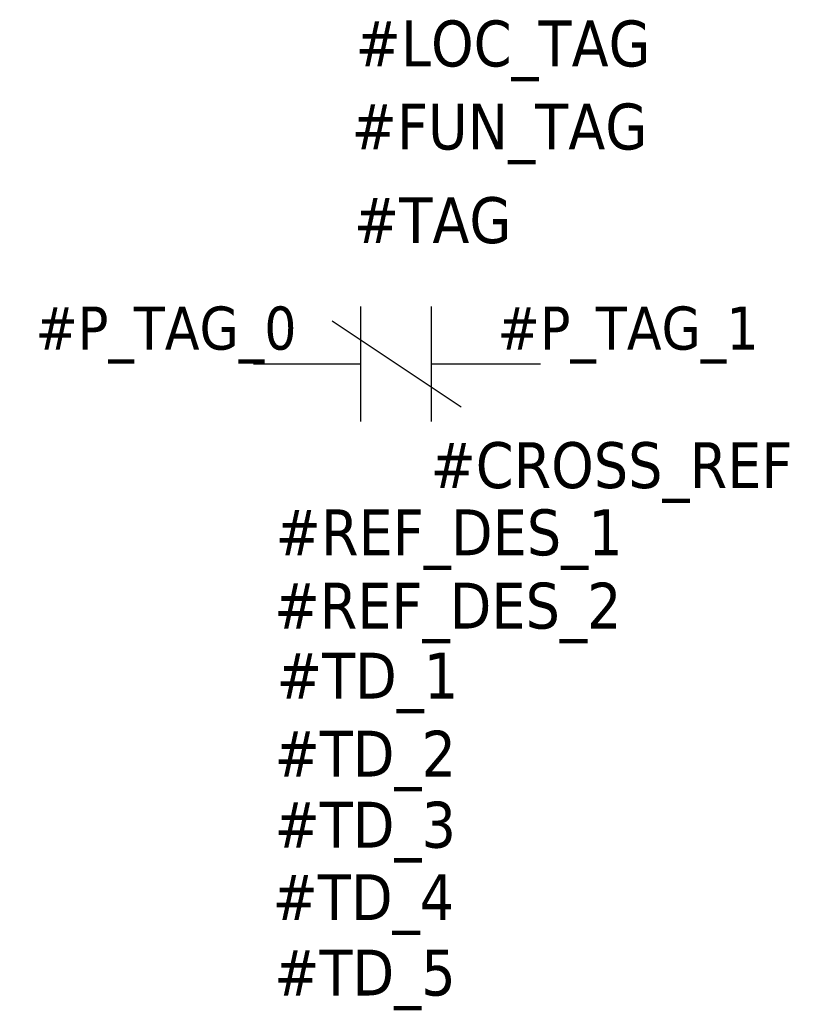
# Model space of a CAD drawing. Header units: millimetres. Extents: x -0.41 to 0.97, y -1.12 to 0.6.
import ezdxf
from ezdxf.enums import TextEntityAlignment as Align

# ---------------------------------------------------------------- set-up
doc = ezdxf.new("R2010")
doc.units = ezdxf.units.MM
doc.header["$LTSCALE"] = 0.5
doc.header["$MEASUREMENT"] = 0
doc.styles.add('TAHOMA_STANDARD', font='txt')

msp = doc.modelspace()

# ---------------------------------------------------------------- linework, layer by layer
at = {"color": 0}
for p, q in [((0.187, -0.1), (0.187, 0.1)), ((0.31, -0.1), (0.31, 0.1)), ((0.137, 0.075), (0.362, -0.075)), ((0, 0), (0.186, 0)), ((0.31, 0), (0.5, 0))]:
    msp.add_line(p, q, dxfattribs=at)

# ---------------------------------------------------------------- texts
at = {"color": 0, "style": 'TAHOMA_STANDARD'}
for tag, p, height in [('#LOC_TAG', (0.1778, 0.5184), 0.08), ('#FUN_TAG', (0.1708, 0.3737), 0.08), ('#TAG', (0.175, 0.2105), 0.08), ('#P_TAG_1', (0.425, 0.025), 0.075), ('#CROSS_REF', (0.3083, -0.2163), 0.08), ('#REF_DES_1', (0.0384, -0.3334), 0.08), ('#REF_DES_2', (0.0362, -0.4611), 0.08), ('#TD_1', (0.0403, -0.5831), 0.08), ('#TD_2', (0.0363, -0.719), 0.08), ('#TD_3', (0.0363, -0.8428), 0.08), ('#TD_4', (0.0331, -0.9691), 0.08), ('#TD_5', (0.0358, -1.1004), 0.08)]:
    msp.add_attdef(tag, p, '', height=height, dxfattribs=at)
msp.add_attdef('#P_TAG_0', text='', height=0.075, dxfattribs=at).set_placement((0.075, 0.025), align=Align.RIGHT)

doc.saveas('drawing.dxf')
